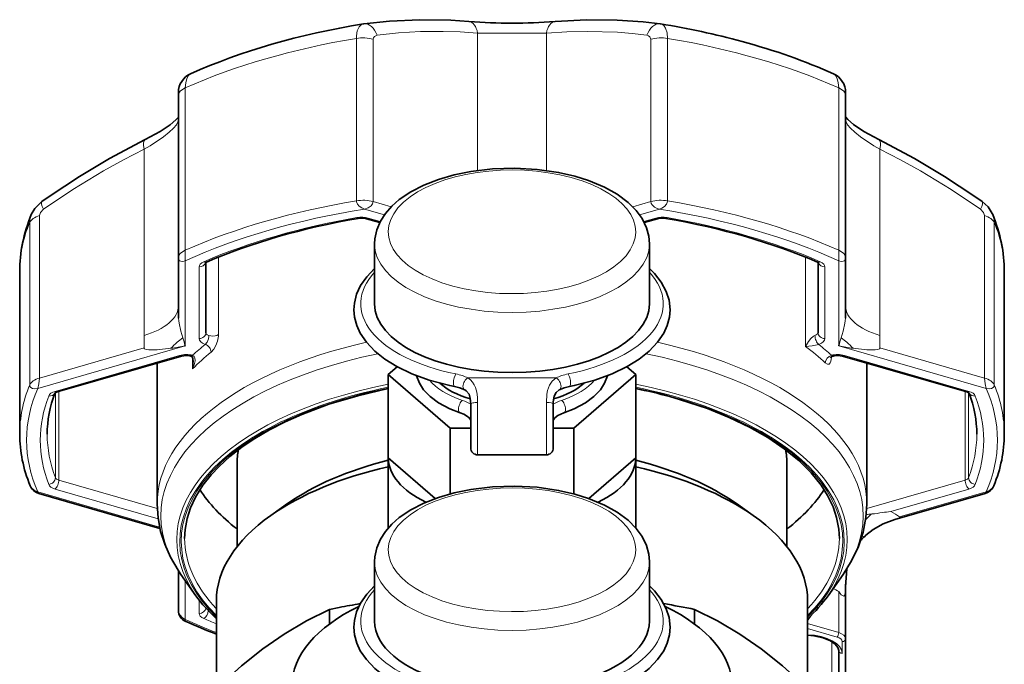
# Model space of a CAD drawing. Extents: x 353 to 846, y 131 to 745.
# Tile 9 of 12: x 559 to 630, y 698 to 745. Entities that reach past the tile are written whole.
import ezdxf

# ---------------------------------------------------------------- set-up
doc = ezdxf.new("R2010")
doc.units = 0

msp = doc.modelspace()

# ---------------------------------------------------------------- linework, layer by layer
at = {"color": 7, "lineweight": 35, "ltscale": 0.001099}
msp.add_line((583.690247, 744.378906), (583.733704, 744.385498), dxfattribs=at)
at = {"color": 7, "lineweight": 35, "ltscale": 0.0011}
msp.add_line((605.266235, 744.385498), (605.309753, 744.378906), dxfattribs=at)
at = {"color": 7, "lineweight": 13, "ltscale": 0.249901}
for p, q in [((592, 743.708679), (592, 733.712646)), ((597, 743.708679), (597, 733.712646))]:
    msp.add_line(p, q, dxfattribs=at)
at = {"color": 7, "lineweight": 13, "ltscale": 0.125}
msp.add_line((592, 743.708679), (597, 743.708679), dxfattribs=at)
at = {"color": 7, "lineweight": 13, "ltscale": 0.295467}
for p, q in [((583.178345, 743.320496), (583.178345, 731.501831)), ((584.402527, 743.258484), (584.402527, 731.439819)), ((604.597473, 731.439819), (604.597473, 743.258484)), ((605.821655, 731.501831), (605.821655, 743.320496)), ((570.736755, 739.728882), (570.736755, 727.910217)), ((618.263245, 739.728882), (618.263245, 727.910217)), ((559.4151, 718.105408), (559.4151, 729.924072)), ((560.134644, 718.604492), (560.134644, 730.423157)), ((628.865356, 718.604492), (628.865356, 730.423157)), ((629.5849, 718.105408), (629.5849, 729.924072))]:
    msp.add_line(p, q, dxfattribs=at)
at = {"color": 7, "lineweight": 35, "ltscale": 0.005312}
msp.add_line((570.232056, 739.380249), (570.232056, 739.167786), dxfattribs=at)
at = {"color": 7, "lineweight": 35, "ltscale": 0.005276}
msp.add_line((618.767944, 739.378845), (618.767944, 739.167786), dxfattribs=at)
at = {"color": 7, "lineweight": 35, "ltscale": 0.295467}
for p, q in [((570.232056, 739.167786), (570.232056, 727.349121)), ((618.767944, 739.167786), (618.767944, 727.349121))]:
    msp.add_line(p, q, dxfattribs=at)
at = {"color": 7, "lineweight": 13, "ltscale": 0.338963}
for p, q in [((567.732056, 735.259766), (567.732056, 721.701233)), ((621.267944, 735.259766), (621.267944, 721.701233))]:
    msp.add_line(p, q, dxfattribs=at)
at = {"color": 7, "lineweight": 13, "ltscale": 0.033955}
msp.add_line((584.402527, 731.439819), (585.707458, 731.06311), dxfattribs=at)
at = {"color": 7, "lineweight": 13, "ltscale": 0.033946}
msp.add_line((603.292908, 731.063232), (604.597473, 731.439819), dxfattribs=at)
at = {"color": 7, "lineweight": 13, "ltscale": 0.037735}
msp.add_line((583.766418, 730.901733), (585.216614, 730.483093), dxfattribs=at)
at = {"color": 7, "lineweight": 13, "ltscale": 0.037737}
msp.add_line((603.783325, 730.483093), (605.233582, 730.901733), dxfattribs=at)
at = {"color": 7, "lineweight": 35, "ltscale": 0.025165}
msp.add_line((583.906616, 730.196533), (584.873718, 729.917358), dxfattribs=at)
at = {"color": 7, "lineweight": 13, "ltscale": 0.022567}
msp.add_line((584.045532, 730.243835), (584.912781, 729.993469), dxfattribs=at)
at = {"color": 7, "lineweight": 13, "ltscale": 0.022557}
msp.add_line((604.087585, 729.993591), (604.954468, 730.243835), dxfattribs=at)
at = {"color": 7, "lineweight": 35, "ltscale": 0.025163}
msp.add_line((604.126343, 729.917358), (605.093384, 730.196533), dxfattribs=at)
at = {"color": 7, "lineweight": 13, "ltscale": 0.01928}
for p, q in [((570.732056, 727.139038), (570.736755, 727.910217)), ((618.267944, 727.139038), (618.263245, 727.910217))]:
    msp.add_line(p, q, dxfattribs=at)
at = {"color": 7, "lineweight": 35, "ltscale": 0.109253}
msp.add_line((584.5, 728.379761), (584.5, 724.009644), dxfattribs=at)
at = {"color": 7, "lineweight": 35, "ltscale": 0.10925}
msp.add_line((604.5, 728.380127), (604.5, 724.010132), dxfattribs=at)
at = {"color": 7, "lineweight": 35, "ltscale": 0.109659}
for p, q in [((570.232056, 722.962769), (570.232056, 727.349121)), ((618.767944, 727.349121), (618.767944, 722.962769))]:
    msp.add_line(p, q, dxfattribs=at)
at = {"color": 7, "lineweight": 13, "ltscale": 0.154926}
for p, q in [((570.732056, 720.942017), (570.732056, 727.139038)), ((618.267944, 727.139038), (618.267944, 720.942017))]:
    msp.add_line(p, q, dxfattribs=at)
at = {"color": 7, "lineweight": 35, "ltscale": 0.127876}
msp.add_line((572.232056, 721.904907), (572.232056, 727.019958), dxfattribs=at)
at = {"color": 7, "lineweight": 13, "ltscale": 0.140994}
msp.add_line((573.145752, 721.764465), (573.145752, 727.404236), dxfattribs=at)
at = {"color": 7, "lineweight": 13, "ltscale": 0.151819}
msp.add_line((615.854248, 721.331482), (615.854248, 727.404236), dxfattribs=at)
at = {"color": 7, "lineweight": 35, "ltscale": 0.127875}
msp.add_line((616.767944, 727.019897), (616.767944, 721.904907), dxfattribs=at)
at = {"color": 7, "lineweight": 35, "ltscale": 0.295468}
for p, q in [((558.687317, 714.513794), (558.687317, 726.33252)), ((630.312683, 714.513794), (630.312683, 726.33252))]:
    msp.add_line(p, q, dxfattribs=at)
at = {"color": 7, "lineweight": 13, "ltscale": 0.130434}
for p, q in [((571.732056, 721.471924), (571.732056, 726.68927)), ((617.267944, 726.68927), (617.267944, 721.471924))]:
    msp.add_line(p, q, dxfattribs=at)
at = {"color": 7, "lineweight": 13, "ltscale": 0.022589}
for p, q in [((567.732056, 721.701233), (567.732056, 720.797668)), ((621.267944, 721.701233), (621.267944, 720.797668))]:
    msp.add_line(p, q, dxfattribs=at)
at = {"color": 7, "lineweight": 13, "ltscale": 0.010826}
msp.add_line((615.854248, 721.331482), (615.854248, 720.898438), dxfattribs=at)
at = {"color": 7, "lineweight": 13, "ltscale": 0.279295}
for p, q in [((559.998535, 717.843506), (570.732056, 720.942017)), ((618.267944, 720.942017), (629.001465, 717.843506))]:
    msp.add_line(p, q, dxfattribs=at)
at = {"color": 7, "lineweight": 13, "ltscale": 0.197691}
for p, q in [((560.134644, 718.604492), (567.732056, 720.797668)), ((621.267944, 720.797668), (628.865356, 718.604492))]:
    msp.add_line(p, q, dxfattribs=at)
at = {"color": 7, "lineweight": 13, "ltscale": 0.235142}
for p, q in [((561.277588, 717.635376), (570.31427, 720.24408)), ((618.68573, 720.24408), (627.722412, 717.635376))]:
    msp.add_line(p, q, dxfattribs=at)
at = {"color": 7, "lineweight": 35, "ltscale": 0.235142}
for p, q in [((561.416504, 717.588074), (570.453186, 720.196777)), ((618.546814, 720.196777), (627.583496, 717.588074))]:
    msp.add_line(p, q, dxfattribs=at)
at = {"color": 7, "lineweight": 13, "ltscale": 0.009013}
msp.add_line((571.264343, 719.702148), (571.264343, 720.062683), dxfattribs=at)
at = {"color": 7, "lineweight": 13, "ltscale": 0.000266}
msp.add_line((617.735657, 720.135193), (617.735657, 720.145813), dxfattribs=at)
at = {"color": 7, "lineweight": 35, "ltscale": 0.140155}
for p, q in [((568.687317, 719.687012), (568.687317, 714.080811)), ((620.312683, 719.687012), (620.312683, 714.080811))]:
    msp.add_line(p, q, dxfattribs=at)
at = {"color": 7, "lineweight": 13, "ltscale": 0.010825}
msp.add_line((571.264343, 719.702148), (571.264343, 719.269165), dxfattribs=at)
at = {"color": 7, "lineweight": 35, "ltscale": 0.021634}
for p, q in [((586.154114, 719.420166), (585.5, 718.853638)), ((603.5, 718.853638), (602.845886, 719.420166))]:
    msp.add_line(p, q, dxfattribs=at)
at = {"color": 7, "lineweight": 35, "ltscale": 0.148823}
for p, q in [((585.5, 718.853638), (590, 714.956543)), ((599, 714.956543), (603.5, 718.853638))]:
    msp.add_line(p, q, dxfattribs=at)
at = {"color": 7, "lineweight": 35, "ltscale": 0.151553}
for p, q in [((585.5, 718.853638), (585.5, 712.791504)), ((603.5, 718.853638), (603.5, 712.791504))]:
    msp.add_line(p, q, dxfattribs=at)
at = {"color": 7, "lineweight": 13, "ltscale": 0.160434}
msp.add_line((597.708679, 718.611816), (591.291321, 718.611816), dxfattribs=at)
at = {"color": 7, "lineweight": 13, "ltscale": 0.154814}
msp.add_line((561.286438, 711.345398), (561.286438, 717.537964), dxfattribs=at)
at = {"color": 7, "lineweight": 13, "ltscale": 0.16111}
for p, q in [((561.527588, 711.175781), (561.527588, 717.620178)), ((627.472412, 711.175781), (627.472412, 717.620178))]:
    msp.add_line(p, q, dxfattribs=at)
at = {"color": 7, "lineweight": 13, "ltscale": 0.154811}
msp.add_line((627.713562, 711.345398), (627.713562, 717.537842), dxfattribs=at)
at = {"color": 7, "lineweight": 35, "ltscale": 0.079483}
msp.add_line((591.5, 716.693115), (591.5, 713.513794), dxfattribs=at)
at = {"color": 7, "lineweight": 13, "ltscale": 0.09538}
for p, q in [((592, 716.828979), (592, 713.013794)), ((597, 716.828979), (597, 713.013794))]:
    msp.add_line(p, q, dxfattribs=at)
at = {"color": 7, "lineweight": 35, "ltscale": 0.079482}
msp.add_line((597.5, 716.693054), (597.5, 713.513794), dxfattribs=at)
at = {"color": 7, "lineweight": 35, "ltscale": 0.0375}
for p, q in [((590, 714.956543), (591.5, 714.956543)), ((597.5, 714.956543), (599, 714.956543))]:
    msp.add_line(p, q, dxfattribs=at)
at = {"color": 7, "lineweight": 35, "ltscale": 0.119542}
msp.add_line((590, 714.956543), (590, 710.174866), dxfattribs=at)
at = {"color": 7, "lineweight": 35, "ltscale": 0.041489}
msp.add_line((597.5, 715.50824), (597.5, 713.848694), dxfattribs=at)
at = {"color": 7, "lineweight": 35, "ltscale": 0.119548}
msp.add_line((599, 714.956543), (599, 710.174622), dxfattribs=at)
at = {"color": 7, "lineweight": 35, "ltscale": 0.116179}
msp.add_line((568.687317, 709.433167), (568.687317, 714.080322), dxfattribs=at)
at = {"color": 7, "lineweight": 35, "ltscale": 0.116183}
msp.add_line((620.312683, 709.433472), (620.312683, 714.080811), dxfattribs=at)
at = {"color": 7, "lineweight": 35, "ltscale": 0.112834}
msp.add_line((585.5, 712.791504), (588.911743, 709.836792), dxfattribs=at)
at = {"color": 7, "lineweight": 35, "ltscale": 0.127315}
msp.add_line((585.5, 712.791504), (585.5, 707.698914), dxfattribs=at)
at = {"color": 7, "lineweight": 35, "ltscale": 0.125}
msp.add_line((597, 713.013794), (592, 713.013794), dxfattribs=at)
at = {"color": 7, "lineweight": 35, "ltscale": 0.112838}
msp.add_line((600.088135, 709.83667), (603.5, 712.791504), dxfattribs=at)
at = {"color": 7, "lineweight": 35, "ltscale": 0.127292}
msp.add_line((603.5, 712.791504), (603.5, 707.699829), dxfattribs=at)
at = {"color": 7, "lineweight": 35, "ltscale": 0.150371}
msp.add_line((574.5, 706.333557), (574.5, 712.348389), dxfattribs=at)
at = {"color": 7, "lineweight": 35, "ltscale": 0.150389}
msp.add_line((614.5, 706.333557), (614.5, 712.349121), dxfattribs=at)
at = {"color": 7, "lineweight": 13, "ltscale": 0.194674}
msp.add_line((568.759033, 708.366516), (561.277588, 710.526245), dxfattribs=at)
at = {"color": 7, "lineweight": 13, "ltscale": 0.186479}
for p, q in [((568.694092, 709.106934), (561.527588, 711.175781)), ((627.472412, 711.175781), (620.305908, 709.106934))]:
    msp.add_line(p, q, dxfattribs=at)
at = {"color": 7, "lineweight": 13, "ltscale": 0.147625}
msp.add_line((627.722412, 710.526245), (622.049072, 708.888489), dxfattribs=at)
at = {"color": 7, "lineweight": 13, "ltscale": 0.230703}
msp.add_line((568.864624, 707.758667), (559.998535, 710.318115), dxfattribs=at)
at = {"color": 7, "lineweight": 35, "ltscale": 0.229291}
msp.add_line((568.88501, 707.665405), (560.073181, 710.209167), dxfattribs=at)
at = {"color": 7, "lineweight": 35, "ltscale": 0.170897}
msp.add_line((628.926819, 710.209167), (622.359131, 708.313232), dxfattribs=at)
at = {"color": 7, "lineweight": 13, "ltscale": 0.164074}
msp.add_line((629.001465, 710.318115), (622.695984, 708.497864), dxfattribs=at)
at = {"color": 7, "lineweight": 35, "ltscale": 0.037498}
msp.add_line((578.171448, 709.463013), (576.946777, 708.597046), dxfattribs=at)
at = {"color": 7, "lineweight": 35, "ltscale": 0.037497}
msp.add_line((610.828552, 709.462952), (612.053223, 708.597046), dxfattribs=at)
at = {"color": 7, "lineweight": 13, "ltscale": 0.001363}
msp.add_line((620.678711, 708.711548), (620.624451, 708.706116), dxfattribs=at)
at = {"color": 7, "lineweight": 35, "ltscale": 0.108253}
for p, q in [((584.5, 705.239746), (584.5, 700.909607)), ((604.5, 705.240112), (604.5, 700.909973))]:
    msp.add_line(p, q, dxfattribs=at)
at = {"color": 7, "lineweight": 35, "ltscale": 0.072531}
msp.add_line((570.232056, 701.678528), (570.232056, 704.579773), dxfattribs=at)
at = {"color": 7, "lineweight": 35, "ltscale": 0.047351}
msp.add_line((571.509827, 702.763611), (570.416321, 704.31012), dxfattribs=at)
at = {"color": 7, "lineweight": 35, "ltscale": 0.047354}
msp.add_line((617.490112, 702.76355), (618.583679, 704.31012), dxfattribs=at)
at = {"color": 7, "lineweight": 35, "ltscale": 0.032778}
msp.add_line((618.769958, 703.415894), (618.860474, 704.723877), dxfattribs=at)
at = {"color": 7, "lineweight": 13, "ltscale": 0.071024}
msp.add_line((570.732056, 701.022583), (570.732056, 703.863525), dxfattribs=at)
at = {"color": 7, "lineweight": 35, "ltscale": 0.001619}
msp.add_line((618.767944, 703.610107), (618.767944, 703.545349), dxfattribs=at)
at = {"color": 7, "lineweight": 35, "ltscale": 0.097588}
msp.add_line((618.767944, 703.545349), (618.767944, 699.641846), dxfattribs=at)
at = {"color": 7, "lineweight": 13, "ltscale": 0.074879}
msp.add_line((618.267944, 703.070068), (618.267944, 700.07489), dxfattribs=at)
at = {"color": 7, "lineweight": 13, "ltscale": 0.024759}
msp.add_line((571.732056, 701.472351), (571.732056, 702.462708), dxfattribs=at)
at = {"color": 7, "lineweight": 35, "ltscale": 0.159798}
for p, q in [((573, 702.389465), (573, 695.997559)), ((616, 702.389465), (616, 695.997559))]:
    msp.add_line(p, q, dxfattribs=at)
at = {"color": 7, "lineweight": 35, "ltscale": 0.018201}
msp.add_line((581.935059, 701.905151), (581.220947, 701.763428), dxfattribs=at)
at = {"color": 7, "lineweight": 35, "ltscale": 0.026544}
for p, q in [((581.220947, 701.763428), (581.220947, 700.70166)), ((607.779053, 701.763428), (607.779053, 700.70166))]:
    msp.add_line(p, q, dxfattribs=at)
at = {"color": 7, "lineweight": 13, "ltscale": 0.011364}
msp.add_line((616, 700.937988), (616.25885, 701.311646), dxfattribs=at)
at = {"color": 7, "lineweight": 13, "ltscale": 0.059014}
msp.add_line((616, 700.729614), (618.267944, 700.07489), dxfattribs=at)
at = {"color": 7, "lineweight": 13, "ltscale": 0.055761}
msp.add_line((616, 700.368774), (618.142944, 699.750122), dxfattribs=at)
at = {"color": 7, "lineweight": 13, "ltscale": 0.095284}
msp.add_line((617.767944, 699.427673), (617.767944, 695.616333), dxfattribs=at)
at = {"color": 7, "lineweight": 13, "ltscale": 0.021741}
msp.add_line((618.517944, 699.425354), (618.517944, 698.555725), dxfattribs=at)
at = {"color": 7, "lineweight": 35, "ltscale": 0.138527}
msp.add_line((618.767944, 699.641846), (618.767944, 694.100769), dxfattribs=at)
at = {"color": 7, "lineweight": 35, "ltscale": 0.116786}
msp.add_line((618.267944, 698.772217), (618.267944, 694.100769), dxfattribs=at)
at = {"color": 7, "lineweight": 13}
for points in [[(583.690247, 744.378906), (583.518677, 744.309143), (583.37738, 744.16394), (583.246155, 743.871643), (583.184753, 743.504578), (583.178345, 743.320496)], [(605.821655, 743.320496), (605.78717, 743.728333), (605.677917, 744.070068), (605.550903, 744.250854), (605.388245, 744.358032), (605.309753, 744.378906)], [(584.69281, 743.549683), (584.49054, 743.462463), (584.42511, 743.371643), (584.402527, 743.258484)], [(592, 743.708679), (590.733887, 743.790527), (589.484497, 743.830872), (587.848022, 743.817383), (586.24939, 743.724365), (584.69281, 743.549683)], [(604.30719, 743.549683), (603.249023, 743.677856), (602.170898, 743.767761), (599.960144, 743.834961), (598.492188, 743.800903), (597, 743.708679)], [(604.597473, 743.258484), (604.530823, 743.440857), (604.435547, 743.511902), (604.30719, 743.549683)], [(571.118835, 740.749207), (570.957642, 740.620178), (570.839478, 740.405823), (570.761353, 740.091675), (570.736755, 739.728882)], [(617.881165, 740.749207), (618.042358, 740.620178), (618.160522, 740.405823), (618.238647, 740.091675), (618.263245, 739.728882)], [(570.232056, 737.424805), (570.196472, 737.250732), (570.086426, 737.042419), (569.873169, 736.776245), (569.572388, 736.487366), (569.157104, 736.156982), (568.171143, 735.512573), (567.732056, 735.259766)], [(618.767944, 737.424805), (618.803528, 737.250732), (618.913574, 737.042419), (619.126831, 736.776245), (619.427612, 736.487366), (619.842896, 736.156982), (620.828857, 735.512573), (621.267944, 735.259766)], [(560.424927, 730.881958), (562.561157, 732.333374), (564.771912, 733.677002), (566.239929, 734.490479), (567.732056, 735.259766)], [(628.575073, 730.881958), (626.438843, 732.333374), (624.228088, 733.677002), (622.760071, 734.490479), (621.267944, 735.259766)], [(583.766418, 730.901733), (583.567688, 730.98645), (583.385132, 731.117493), (583.263245, 731.256836), (583.188354, 731.420471), (583.178345, 731.501831)], [(583.766418, 730.901733), (584.025757, 730.982788), (584.252747, 731.136719), (584.359985, 731.277527), (584.402527, 731.439819)], [(604.597473, 731.439819), (604.621765, 731.317505), (604.686768, 731.204407), (604.855042, 731.049988), (605.060059, 730.947205), (605.233582, 730.901733)], [(605.821655, 731.501831), (605.798706, 731.377319), (605.737976, 731.258667), (605.581726, 731.088623), (605.391541, 730.964783), (605.233582, 730.901733)], [(560.134644, 730.423157), (560.201233, 730.643982), (560.424866, 730.881958)], [(628.865356, 730.423157), (628.798767, 730.643982), (628.575134, 730.881958)], [(570.732056, 727.139038), (570.562195, 727.089478), (570.402344, 727.099976), (570.322693, 727.141235), (570.263489, 727.212158), (570.232056, 727.349121)], [(618.267944, 727.139038), (618.437805, 727.089478), (618.597656, 727.099976), (618.677307, 727.141235), (618.736511, 727.212158), (618.767944, 727.349121)], [(570.232056, 722.962769), (570.253296, 722.770447), (570.285706, 722.597351), (570.420654, 722.025269), (570.557434, 721.523926)], [(618.767944, 722.962769), (618.746704, 722.770447), (618.714294, 722.597351), (618.579346, 722.025269), (618.442566, 721.523926)], [(572.186096, 721.052979), (572.318542, 721.221008), (572.414734, 721.453491)], [(572.610107, 720.487488), (572.803589, 720.700684), (572.963196, 720.981934), (573.072144, 721.276978)], [(616.540894, 721.695496), (616.429504, 721.641602), (616.232422, 721.477661), (616.05835, 721.265808), (615.854248, 720.898438)], [(567.732056, 720.797668), (567.745605, 720.759155), (567.775513, 720.732605), (567.885986, 720.690369), (568.079285, 720.662292), (568.279419, 720.653687), (568.681702, 720.664307), (569.684143, 720.767639)], [(616.813904, 721.052979), (616.695984, 721.018188), (616.346619, 720.947754), (615.854248, 720.898438)], [(621.267944, 720.797668), (621.254395, 720.759155), (621.224487, 720.732605), (621.114014, 720.690369), (620.920715, 720.662292), (620.720581, 720.653687), (620.318298, 720.664307), (619.315857, 720.767639)], [(571.266846, 720.256897), (571.389465, 720.171631), (571.432129, 720.075745), (571.446533, 719.864502), (571.383667, 719.562683), (571.264343, 719.269165)], [(617.678101, 719.76123), (617.721924, 719.931946), (617.735657, 720.135193)], [(617.733154, 720.256897), (617.793457, 720.215881), (617.822266, 720.20636), (617.862427, 720.206848)], [(617.291687, 719.706543), (617.447449, 719.610046), (617.520691, 719.605347), (617.572021, 719.623535), (617.654968, 719.712952), (617.678101, 719.76123)], [(560.134644, 718.604492), (560.089783, 718.17865), (559.998535, 717.843506)], [(591.291321, 718.611816), (591.473572, 718.477173), (591.628601, 718.312988), (591.754517, 718.120483), (591.851318, 717.903015), (591.941345, 717.566406), (591.987183, 717.204407), (592, 716.828979)], [(597, 716.828979), (597.035645, 717.423706), (597.088806, 717.705017), (597.228088, 718.087402), (597.433228, 718.385681), (597.708679, 718.611816)], [(628.865356, 718.604492), (628.910217, 718.17865), (629.001465, 717.843506)], [(559.4151, 718.105408), (559.437134, 717.994385), (559.49884, 717.907593), (559.619812, 717.838074), (559.764099, 717.813293), (559.998535, 717.843506)], [(629.5849, 718.105408), (629.562866, 717.994385), (629.50116, 717.907593), (629.380188, 717.838074), (629.235901, 717.813293), (629.001465, 717.843506)], [(559.998535, 710.318115), (559.739014, 710.437439), (559.522217, 710.639648), (559.447693, 710.769714)], [(629.001465, 710.318115), (629.260986, 710.437439), (629.477783, 710.639648), (629.552307, 710.769714)], [(559.998535, 710.318115), (560.048645, 710.227051), (560.065186, 710.212708), (560.073181, 710.209167)], [(629.001465, 710.318115), (628.951355, 710.227051), (628.934814, 710.212708), (628.926819, 710.209167)], [(622.359131, 708.313232), (622.669006, 708.418884), (622.725098, 708.449524), (622.73761, 708.460571), (622.74176, 708.466248), (622.743958, 708.473633), (622.741394, 708.480896), (622.732788, 708.48761), (622.695984, 708.497864)], [(620.156433, 707.082031), (620.138428, 707.069885), (620.087158, 707.064392), (619.968811, 707.105835)], [(618.767944, 703.545349), (618.749329, 703.0495), (618.722107, 702.870667), (618.694519, 702.784851), (618.673096, 702.749512), (618.645447, 702.728638), (618.627869, 702.726074), (618.589233, 702.741699)], [(618.481445, 702.806763), (618.438232, 702.836914), (618.363647, 702.920288), (618.267944, 703.070068)], [(570.232056, 701.678528), (570.265198, 701.508728), (570.348877, 701.348022), (570.524963, 701.15332), (570.732056, 701.022583)]]:
    msp.add_lwpolyline(points, dxfattribs=at)
at = {"color": 7, "lineweight": 35}
for points in [[(583.733704, 744.385498), (585.580444, 744.586365), (587.792786, 744.68335), (590.057007, 744.639282), (591.36969, 744.554382)], [(597.63031, 744.554382), (599.919067, 744.674866), (602.161804, 744.659546), (604.0401, 744.531738), (605.266235, 744.385498)], [(567.814209, 735.953369), (568.896484, 736.543213), (569.630432, 737.036194), (570.054688, 737.399597), (570.232056, 737.60022)], [(621.185791, 735.953369), (620.08728, 736.552979), (619.352417, 737.049316), (618.91864, 737.426514), (618.767334, 737.601074)], [(567.814209, 735.953369), (565.231689, 734.587769), (563.031067, 733.28241), (560.896362, 731.87262), (560.299988, 731.450806)], [(621.185791, 735.953369), (623.768311, 734.587769), (625.968933, 733.28241), (628.103638, 731.87262), (628.700012, 731.450806)], [(599.078308, 733.293701), (597.885986, 733.56842), (596.320435, 733.791931), (594.708313, 733.878784), (593.090942, 733.827393), (591.509583, 733.638733), (590.297363, 733.391052), (589.153198, 733.060059), (588.094788, 732.648254), (587.138123, 732.157837), (586.298096, 731.589172), (585.753723, 731.110107), (585.289307, 730.581543), (584.922485, 730.01178), (584.660339, 729.394775), (584.520386, 728.74353), (584.5, 728.379761)], [(604.5, 728.380127), (604.452209, 728.936279), (604.287842, 729.545227), (603.963989, 730.21051), (603.531555, 730.803345), (602.944397, 731.389709), (602.14502, 731.983765), (601.224243, 732.499268), (600.061707, 732.985535), (599.078308, 733.293701)], [(559.52948, 730.495728), (559.786133, 730.947876), (560.189148, 731.366333), (560.299988, 731.450806)], [(628.700012, 731.450806), (629.131104, 731.052612), (629.432617, 730.582092), (629.47052, 730.495728)], [(584.500061, 726.57428), (583.931335, 725.975098), (583.485413, 725.329346), (583.196411, 724.700623), (583.03418, 724.047852), (583, 723.57666)], [(606, 723.57666), (605.926331, 724.267395), (605.720886, 724.91333), (605.355103, 725.588013), (604.865906, 726.208923), (604.499939, 726.57428)], [(583, 723.57666), (583.046936, 723.025269), (583.209717, 722.416016), (583.464783, 721.861023), (583.90741, 721.208069), (584.513794, 720.566772), (585.251892, 719.977661), (586.110535, 719.444092), (587.224609, 718.907288), (588.462402, 718.453979), (589.977051, 718.051086), (590.328186, 717.977661)], [(606, 723.57666), (605.953064, 723.025269), (605.790283, 722.416016), (605.535217, 721.861023), (605.09259, 721.208069), (604.486206, 720.566772), (603.748108, 719.977661), (602.889465, 719.444092), (601.775391, 718.907288), (600.537598, 718.453979), (599.022949, 718.051086), (598.671814, 717.977661)], [(571.31427, 719.761719), (571.272522, 720.041809), (571.208435, 720.161255), (571.14386, 720.205261)], [(587.558594, 718.772095), (587.759583, 718.220459), (588.073425, 717.73584), (588.538879, 717.253113), (589.162476, 716.794739), (589.98645, 716.360779), (590.73114, 716.07312)], [(601.441406, 718.772095), (601.240417, 718.220459), (600.926575, 717.73584), (600.461121, 717.253113), (599.837524, 716.794739), (599.01355, 716.360779), (598.26886, 716.07312)], [(570.687317, 706.935669), (570.723755, 707.583984), (570.866455, 708.370789), (571.117126, 709.153198), (571.475525, 709.928101), (572.021118, 710.807129), (572.613892, 711.560486), (573.188171, 712.173462), (573.963867, 712.881653), (574.836975, 713.563477), (575.803406, 714.215393), (576.858643, 714.833862), (577.997681, 715.415649), (579.215149, 715.957825), (581.175415, 716.690857), (583.277893, 717.320313), (585.5, 717.839111)], [(591.5, 716.693115), (591.464661, 717.144104), (591.372498, 717.432068), (591.157043, 717.678223), (591.062866, 717.73407)], [(597.937134, 717.73407), (597.705383, 717.552795), (597.569702, 717.286072), (597.504761, 716.876831), (597.5, 716.693115)], [(618.312683, 706.936584), (618.274719, 707.597168), (618.112488, 708.452393), (617.851196, 709.232727), (617.450867, 710.062317), (616.9823, 710.802307), (616.265747, 711.696777), (615.364319, 712.595886), (614.309021, 713.45636), (613.107361, 714.271118), (611.768127, 715.033325), (610.30127, 715.736938), (608.717529, 716.376343), (606.679565, 717.051758), (605.970398, 717.253418)], [(591.5, 715.50824), (591.473145, 715.597351), (591.331238, 715.760864), (590.997375, 715.967529), (590.73114, 716.07312)], [(598.26886, 716.07312), (597.837097, 715.880005), (597.610291, 715.706421), (597.513855, 715.570374), (597.5, 715.50824)], [(599.078308, 710.153687), (597.885986, 710.428467), (596.320435, 710.651917), (594.708313, 710.73877), (593.090942, 710.687378), (591.509583, 710.498718), (590.297363, 710.251038), (589.153198, 709.920044), (588.094788, 709.50824), (587.138123, 709.017822), (586.298096, 708.449158), (585.753723, 707.970154), (585.289307, 707.441528), (584.922485, 706.871765), (584.660339, 706.254761), (584.520386, 705.603516), (584.5, 705.239746)], [(604.5, 705.240112), (604.452209, 705.796265), (604.287842, 706.405212), (603.963989, 707.070557), (603.531555, 707.66333), (602.944397, 708.249756), (602.14502, 708.84375), (601.224243, 709.359253), (600.061707, 709.84552), (599.078308, 710.153687)], [(568.687317, 709.433167), (568.751831, 708.421631), (568.94043, 707.434204), (569.234436, 706.505676), (569.655823, 705.56012), (570.207886, 704.615601), (570.416321, 704.31012)], [(618.583679, 704.31012), (619.203369, 705.295837), (619.703735, 706.347229), (620.049133, 707.393677), (620.250916, 708.443542), (620.312683, 709.433472)], [(622.35907, 708.313293), (621.512207, 708.001465), (620.779785, 707.58844), (620.239502, 707.161316), (620.156433, 707.082031)], [(584.500061, 703.474243), (583.931335, 702.875061), (583.485413, 702.229248), (583.196411, 701.600525), (583.03418, 700.947815), (583, 700.476563)], [(606, 700.476563), (605.926331, 701.167297), (605.720886, 701.813232), (605.355103, 702.487976), (604.865906, 703.108887), (604.499939, 703.474243)], [(571.509827, 702.763611), (572.021057, 702.101624), (572.824158, 701.238953), (573, 701.070862)], [(581.220947, 701.763428), (579.559204, 700.930298), (577.927429, 699.966125), (576.371155, 698.892578), (574.831238, 697.668884), (573.294128, 696.281738), (571.509033, 694.467285), (569.691223, 692.412354), (567.941895, 690.263428)], [(607.779053, 701.763428), (609.440796, 700.930298), (611.072571, 699.966125), (612.628845, 698.892578), (614.168762, 697.668884), (615.705872, 696.281738), (617.490967, 694.467285), (619.308777, 692.412354), (621.058105, 690.263428)], [(583, 700.476563), (583.046936, 699.925171), (583.209717, 699.315979), (583.464783, 698.760925), (583.90741, 698.108032), (584.513794, 697.466736), (585.251892, 696.877563), (586.110535, 696.343994), (587.224609, 695.80719), (588.462402, 695.353943), (589.977051, 694.95105), (590.328186, 694.877563)], [(606, 700.476563), (605.953064, 699.925171), (605.790283, 699.315979), (605.535217, 698.760925), (605.09259, 698.108032), (604.486206, 697.466736), (603.748108, 696.877563), (602.889465, 696.343994), (601.775391, 695.80719), (600.537598, 695.353943), (599.022949, 694.95105), (598.671814, 694.877563)], [(618.267944, 698.772217), (618.211304, 698.995667), (618.017944, 699.242004), (617.675537, 699.481812), (617.125183, 699.70752), (616.454102, 699.851563), (616, 699.89209)]]:
    msp.add_lwpolyline(points, dxfattribs=at)
for centre, radius, start, end in [((594.5, 783.045532), 38.617926, 265.350599, 274.649382), ((596.071228, 687.17511), 57.944279, 74.826334, 80.825809), ((571.733582, 739.379517), 1.501335, 114.172363, 180.019201), ((617.267944, 739.38031), 1.5, 359.943475, 65.86809), ((583.5448, 728.827393), 1.416732, 75.19845, 99.85046), ((605.4552, 728.827393), 1.416732, 80.149545, 104.801548), ((572.400635, 726.725342), 0.33954, 111.388426, 128.089352), ((616.599365, 726.725342), 0.33954, 51.910653, 68.611586), ((618.24231, 720.9729), 0.040431, 309.635459, 17.079622), ((570.814697, 718.831116), 1.413263, 76.529442, 104.828152), ((617.925354, 719.910034), 0.302746, 101.976432, 149.255684), ((618.185242, 718.829956), 1.414406, 75.180555, 103.194917), ((589.812256, 715.169067), 2.854592, 64.007158, 79.59119), ((599.187744, 715.169128), 2.854585, 100.408794, 115.992868), ((595.915649, 680.335266), 38.262942, 74.76489, 78.5674), ((561.536133, 717.082581), 0.518816, 103.314801, 125.317224), ((627.46167, 717.07782), 0.524033, 54.819508, 76.566106), ((592, 713.513794), 0.5, 179.999995, 269.999997), ((597, 713.513794), 0.5, 269.999997, 360), ((560.350952, 711.148315), 0.9796, 202.742995, 253.526032), ((628.649048, 711.148315), 0.979601, 286.47399, 337.25694), ((623.815063, 703.362915), 5.217021, 134.530206, 138.701321), ((598.111816, 618.675537), 84.787107, 99.949614, 100.999066), ((590.557983, 616.881287), 86.611432, 78.531391, 80.040391), ((571.099487, 701.692871), 0.868102, 180.9464, 244.900849), ((587.576599, 738.568481), 41.256908, 245.901984, 249.308684)]:
    msp.add_arc(centre, radius, start, end, dxfattribs=at)
at = {"color": 7, "lineweight": 13}
for centre, radius, start, end in [((560.916382, 729.920471), 1.501336, 157.473153, 179.862636), ((628.083618, 729.920471), 1.501336, 0.137359, 22.52684), ((572.883545, 718.080444), 4.155702, 124.039432, 131.288353), ((592.619446, 727.828491), 22.945173, 195.948213, 197.465294), ((571.534912, 721.710693), 0.916528, 343.702643, 359.210904), ((571.346985, 721.789307), 1.799308, 343.460977, 359.209041), ((596.380554, 727.828491), 22.945173, 342.534704, 344.051787), ((616.116455, 718.080444), 4.155702, 48.711649, 55.960566), ((566.846985, 741.038696), 20.468719, 277.967502, 280.941523), ((574.885132, 715.771851), 7.21153, 131.134701, 136.152677), ((622.153015, 741.038696), 20.468719, 259.058478, 262.0325), ((614.114868, 715.771851), 7.21153, 43.847328, 48.865301), ((568.727722, 719.776123), 2.586694, 348.697316, 359.6807), ((638.744873, 690.338623), 25.801473, 134.611991, 135.843747), ((619.589905, 719.163086), 10.508011, 273.748583, 275.650142), ((618.999268, 724.810486), 16.186352, 275.955731, 278.70758), ((623.230225, 697.523499), 11.426436, 95.933545, 98.964407), ((622.194092, 710.418213), 8.331281, 238.718243, 241.884091), ((571.996704, 700.95105), 1.266317, 176.76382, 181.983427)]:
    msp.add_arc(centre, radius, start, end, dxfattribs=at)
at = {"color": 7, "lineweight": 35}
for centre, major_axis, ratio, start_param, end_param in [((595.025208, 726.727539), (36.0495, -0.339905), 0.513463, 1.89548769, 2.300651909), ((593.573303, 726.415283), (36.520203, 0.581421), 0.515359, 0.834323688, 1.057747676), ((587.134583, 726.246704), (28.447083, -0.135498), 0.606323, 2.90054658, 3.144471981), ((594.369324, 714.404968), (33.757629, 0.079285), 0.496612, 1.903639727, 2.283079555), ((594.630676, 714.404968), (33.757629, -0.079285), 0.496612, 0.858513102, 1.23795293), ((601.865417, 726.246704), (28.447083, 0.135498), 0.606323, 6.280305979, 6.524231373), ((594.5, 724.009888), (-10, 0), 0.5, 0.000038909, 3.141631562), ((571.315613, 721.470825), (0.60498, 0.525635), 0.110124, 2.857782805, 3.32942157), ((594.5, 719.679749), (6, 0), 0.5, 3.646885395, 4.183575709), ((594.5, 719.679749), (6, 0), 0.5, 5.241059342, 5.777486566), ((598.644836, 714.551147), (37.95752, 0.047424), 0.461291, 2.968834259, 3.141018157), ((590.355103, 714.551147), (37.95752, -0.047424), 0.461291, 0.000574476, 0.172756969), ((591.759277, 714.544434), (33.07196, 0.042603), 0.531128, 3.140910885, 3.355752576), ((597.207153, 714.546082), (33.105469, -0.044922), 0.530862, 6.069170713, 6.283902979), ((594.5, 712.348755), (20, 0), 0.5, 3.036782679, 3.141631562), ((594.5, 712.348755), (20, 0), 0.5, 0.000038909, 0.104797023), ((594.5, 712.791504), (9, 0), 0.5, 3.141592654, 3.940819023), ((594.5, 712.791504), (9, 0), 0.5, 5.483994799, 6.283185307), ((594.5, 702.389465), (21.5, 0), 0.5, 2.002704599, 2.525993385), ((594.5, 703.688477), (20, 0), 0.5, 2.03756723, 2.525993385), ((594.5, 702.389465), (21.5, 0), 0.5, 0.615598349, 1.138888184), ((594.5, 703.688477), (20, 0), 0.5, 0.615598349, 1.104022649), ((594.5, 714.080811), (23.812683, 0), 0.5, 3.448616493, 3.715312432), ((594.5, 714.080811), (23.812683, 0), 0.5, 5.709466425, 5.976110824), ((594.5, 702.389465), (21.5, 0), 0.5, 2.525993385, 3.141592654), ((594.5, 702.389465), (21.5, 0), 0.5, 6.283185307, 6.898783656), ((593.613037, 707.238831), (25.305847, -0.391602), 0.500603, 5.805822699, 5.953209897), ((594.5, 696.238831), (-16, 0), 0.5, 5.483245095, 6.283224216), ((594.5, 696.238831), (-16, 0), 0.5, 3.141631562, 3.941675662), ((594.5, 700.90979), (-10, 0), 0.5, 0.000038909, 1.070796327), ((594.5, 700.90979), (-10, 0), 0.5, 1.070796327, 3.141631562)]:
    msp.add_ellipse(centre, major_axis=major_axis, ratio=ratio, start_param=start_param, end_param=end_param, dxfattribs=at)
at = {"color": 7, "lineweight": 13}
for centre, major_axis, ratio, start_param, end_param in [((583.94281, 742.900146), (0.209045, -1.485352), 0.59517, 1.93809624, 3.141592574), ((591.25, 743.059204), (-0.119751, -1.495239), 0.525987, 2.061838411, 3.141679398), ((597.75, 743.059143), (0.119751, -1.495239), 0.525986, 3.141501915, 4.221345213), ((605.05719, 742.900146), (-0.209045, -1.485352), 0.59517, 3.141594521, 4.345087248), ((594.5, 726.33252), (35.812683, 0), 0.5, 1.892449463, 2.296340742), ((583.652527, 742.608948), (-1.5, 0), 0.5, 4.188790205, 5.034042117), ((605.347473, 742.608948), (1.5, 0), 0.5, 1.249143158, 2.094395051), ((594.5, 726.33252), (35.812683, 0), 0.5, 0.845251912, 1.249143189), ((571.732056, 739.167786), (-1.5, 0), 0.5, 5.437933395, 6.283185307), ((617.267944, 739.167786), (-1.5, 0), 0.5, 3.141592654, 3.986844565), ((568.482117, 734.610229), (0.667908, -1.343079), 0.321793, 3.141594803, 4.055887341), ((620.517883, 734.610229), (-0.667908, -1.343079), 0.321793, 2.227297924, 3.141590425), ((594.5, 729.245972), (-9, 0), 0.5, 1.070796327, 7.353981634), ((561.174927, 730.232422), (0.874939, -1.218384), 0.200587, 3.141592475, 4.013502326), ((594.5, 714.513794), (35.812683, 0), 0.5, 1.892449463, 2.296340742), ((583.652527, 730.790283), (-1.5, 0), 0.5, 4.188790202, 5.034042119), ((605.347473, 730.790283), (1.5, 0), 0.5, 1.249143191, 2.094395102), ((594.5, 714.513794), (35.812683, 0), 0.5, 0.845251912, 1.249143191), ((627.825073, 730.232422), (-0.874939, -1.218384), 0.200587, 2.26968299, 3.141592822), ((594.5, 714.080811), (35.312683, 0), 0.5, 1.879640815, 2.30914939), ((594.5, 714.080811), (35.312683, 0), 0.5, 0.832443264, 1.261951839), ((594.5, 726.33252), (35.812683, 0), 0.5, 2.939647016, 3.141592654), ((560.884644, 729.773621), (1.5, 0), 0.5, 2.094395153, 2.939647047), ((594.5, 714.080811), (34.312683, 0), 0.5, 1.905870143, 2.282920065), ((583.216675, 730.716003), (0.085754, -0.492615), 0.284783, 5.734462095, 6.283185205), ((583.545532, 729.810791), (1, 0), 0.5, 1.047197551, 1.905870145), ((584.045532, 730.676819), (-0.138672, -0.480408), 0.433013, 6.282139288, 6.871187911), ((604.954468, 730.676819), (0.138672, -0.480408), 0.433013, 5.695182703, 6.284231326), ((605.454468, 729.810791), (1, 0), 0.5, 1.23572251, 2.094395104), ((605.783325, 730.716003), (-0.085754, -0.492615), 0.284783, 0.000000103, 0.548723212), ((594.5, 714.080811), (34.312683, 0), 0.5, 0.858672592, 1.235722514), ((628.115356, 729.773621), (1.5, 0), 0.5, 0.201945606, 1.0471975), ((594.5, 726.33252), (35.812683, 0), 0.5, 6.283185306, 6.485130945), ((571.732056, 727.349121), (-1.5, 0), 0.5, 5.437933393, 6.283185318), ((594.5, 728.379944), (-10, 0), 0.5, 0.000038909, 3.141631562), ((617.267944, 727.349121), (-1.5, 0), 0.5, 3.141592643, 3.986844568), ((572.732056, 726.68927), (1, 0), 0.5, 2.282920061, 3.141592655), ((571.732056, 727.122253), (0.5, 0), 0.866025, 4.712388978, 6.018589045), ((572.078613, 727.500732), (0.19812, -0.459045), 0.565898, 5.631601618, 6.283179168), ((616.921387, 727.500732), (-0.19812, -0.459045), 0.565898, 0.000006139, 0.651583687), ((617.267944, 727.122253), (-0.5, 0), 0.866025, 0.264597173, 1.570796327), ((616.267944, 726.68927), (1, 0), 0.5, 6.283185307, 7.141857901), ((594.5, 724.009888), (-11, 0), 0.5, 5.853614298, 7.474573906), ((594.5, 724.009888), (-11, 0), 0.5, 1.950204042, 3.571163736), ((565.232056, 723.866333), (-5, 0), 0.5, 2.617993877, 3.141606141), ((623.767944, 723.866333), (5, 0), 0.5, 3.141579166, 4.188785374), ((565.232056, 723.866333), (5, 0), 0.5, 5.235992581, 5.759586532), ((571.732056, 721.904907), (0.5, 0), 0.866025, 4.71238898, 6.283185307), ((572.732056, 721.471924), (1, 0), 0.5, 3.141592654, 4.13484351), ((572.732056, 721.904907), (0.5, 0), 0.5, 3.141592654, 5.686636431), ((616.813904, 721.486023), (0.154907, -0.475403), 0.472823, 4.109000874, 5.679797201), ((616.267944, 721.904907), (0.5, 0), 0.5, 5.289934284, 6.283185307), ((617.267944, 721.904907), (-0.5, 0), 0.866025, 6.283184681, 7.853981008), ((616.267944, 721.471924), (1, 0), 0.5, 5.289934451, 6.283185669), ((594.5, 709.433716), (-25.812683, 0), 0.5, 5.135117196, 6.283224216), ((594.5, 714.080811), (26.312683, 0), 0.5, 2.583050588, 2.652937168), ((572.186096, 720.619995), (0.312378, -0.390442), 0.734414, 0.74261759, 2.313413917), ((594.5, 709.433716), (25.812683, 0), 0.5, 6.283166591, 7.431257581), ((594.5, 713.647827), (25.812683, 0), 0.5, 0.488655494, 0.596548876), ((594.5, 714.080811), (26.312683, 0), 0.5, 0.488655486, 0.558542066), ((594.5, 708.567688), (-25.544678, 0), 0.5, 5.104516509, 6.62303238), ((570.31427, 720.677063), (0.138672, -0.480408), 0.433013, 5.695182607, 6.28423123), ((570.81427, 719.811035), (1, 0), 0.5, 1.101144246, 2.094395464), ((571.266846, 720.689941), (-0.122986, -0.484619), 0.391942, 0.000000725, 0.574582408), ((594.5, 713.647827), (25.812683, 0), 0.5, 2.583050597, 2.690943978), ((594.5, 708.567688), (25.544678, 0), 0.5, 5.943338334, 7.461855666), ((617.733154, 719.823914), (-0.342529, -0.364258), 0.76467, 4.029715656, 5.600511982), ((618.18573, 720.24408), (0.5, 0), 0.5, 3.563727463, 3.592241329), ((618.18573, 719.811035), (1, 0), 0.5, 1.047197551, 2.040448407), ((618.68573, 720.677063), (-0.138672, -0.480408), 0.433013, 6.282139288, 6.871187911), ((560.884644, 717.954956), (1.5, 0), 0.5, 2.094395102, 2.939647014), ((594.5, 719.679749), (6.49469, 0), 0.5, 3.53163746, 4.122964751), ((590.425903, 718.468018), (0.097778, 0.490356), 0.32075, 0.556116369, 2.126912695), ((589.5, 717.739868), (-2.5, 0), 0.5, 3.913584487, 4.332981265), ((591.291321, 718.178833), (0.228455, 0.444763), 0.620527, 0.691384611, 2.262180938), ((597.708679, 718.178833), (-0.228455, 0.444763), 0.620527, 4.021004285, 5.591800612), ((599.5, 717.739868), (-2.5, 0), 0.5, 5.09179659, 5.511193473), ((594.5, 719.679749), (6.49469, 0), 0.5, 5.30181321, 5.893140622), ((598.574097, 718.468018), (-0.097778, 0.490356), 0.32075, 4.156272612, 5.727068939), ((628.115356, 717.954956), (1.5, 0), 0.5, 0.201945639, 1.047197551), ((594.5, 714.513794), (35.812683, 0), 0.5, 2.939647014, 3.141592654), ((594.5, 714.080811), (35.312683, 0), 0.5, 2.926838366, 3.356346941), ((594.5, 706.82782), (24.384827, 0), 0.5, 1.948818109, 3.481439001), ((594.5, 706.719604), (24.168335, 0), 0.5, 1.952404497, 3.615875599), ((594.5, 706.719604), (24.062683, 0), 0.5, 1.954144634, 3.607249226), ((590.425903, 718.468018), (-0.097778, -0.490356), 0.32075, 5.268505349, 6.283185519), ((591.291321, 718.178833), (-0.228455, -0.444763), 0.620527, 5.403773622, 6.283194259), ((597.708679, 718.178833), (0.228455, -0.444763), 0.620527, 6.283176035, 7.162597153), ((598.574097, 718.468018), (0.097778, -0.490356), 0.32075, 6.283185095, 7.297865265), ((594.5, 706.82782), (24.384827, 0), 0.5, 5.94333692, 7.475959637), ((594.5, 706.719604), (24.168335, 0), 0.5, 5.808894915, 7.472399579), ((594.5, 706.719604), (24.062683, 0), 0.5, 5.817520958, 7.470637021), ((594.5, 714.080811), (35.312683, 0), 0.5, 6.06843102, 6.497939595), ((594.5, 714.513794), (35.812683, 0), 0.5, 0, 0.201945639), ((594.5, 714.080811), (34.312683, 0), 0.5, 2.953067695, 3.330117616), ((560.795288, 717.729126), (0.467163, -0.178284), 0.850681, 5.026262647, 6.18448731), ((561.777588, 717.202393), (1, 0), 0.5, 2.094395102, 2.953067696), ((561.277588, 718.06842), (0.138672, -0.480408), 0.433013, 5.695182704, 6.284231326), ((590.889709, 716.547302), (0.158569, 0.474182), 0.481408, 0.607057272, 2.177853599), ((589.5, 715.941284), (2.5, 0), 0.5, 0.643036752, 0.981372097), ((599.5, 715.941284), (2.5, 0), 0.5, 2.160220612, 2.498556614), ((598.110291, 716.547302), (-0.158569, 0.474182), 0.481408, 4.105331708, 5.676128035), ((627.722412, 718.06842), (-0.138672, -0.480408), 0.433013, 6.282139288, 6.87118791), ((627.222412, 717.202393), (1, 0), 0.5, 0.188524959, 1.047197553), ((628.204712, 717.729126), (-0.467163, -0.178284), 0.850681, 0.110409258, 1.256922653), ((594.5, 714.080811), (34.312683, 0), 0.5, 6.094660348, 6.47171027), ((590.889709, 716.547302), (-0.158569, -0.474182), 0.481408, 5.319446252, 6.28318782), ((592, 716.693115), (0.5, 0), 0.271745, 1.570796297, 3.141592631), ((597, 716.693115), (-0.5, 0), 0.271745, 3.141592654, 4.71238898), ((598.110291, 716.547302), (0.158569, -0.474182), 0.481408, 6.283182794, 7.246924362), ((594.5, 714.513794), (33.812683, 0), 0.5, 3.141592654, 3.330117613), ((594.5, 714.513794), (33.812683, 0), 0.5, 6.094660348, 6.283185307), ((560.795288, 711.298584), (0.467163, 0.178284), 0.850681, 4.398515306, 5.969311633), ((561.777588, 711.392273), (0.5, 0), 0.5, 3.330117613, 4.188790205), ((594.5, 706.105957), (-9, 0), 0.5, 1.070796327, 7.353981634), ((627.222412, 711.392273), (0.5, 0), 0.5, 5.235987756, 6.094660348), ((628.204712, 711.298584), (-0.467163, 0.178284), 0.850681, 0.313873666, 1.884669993), ((561.777588, 710.959229), (1, 0), 0.5, 3.330117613, 4.188790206), ((561.277588, 710.959229), (0.138672, 0.480408), 0.433013, 3.729595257, 5.300391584), ((627.722412, 710.959229), (-0.138672, 0.480408), 0.433013, 0.982793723, 2.55359005), ((627.222412, 710.959229), (1, 0), 0.5, 5.235987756, 6.09466035), ((617.767944, 706.786621), (6, 0), 0.5, 0.607028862, 0.776279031), ((594.5, 706.936096), (23.812683, 0), 0.5, 3.141631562, 3.585900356), ((594.5, 706.936096), (23.812683, 0), 0.5, 5.83888161, 6.283224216), ((594.5, 705.239929), (-10, 0), 0.5, 0.000038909, 3.141631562), ((594.5, 700.90979), (-11, 0), 0.5, 5.853614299, 7.474573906), ((594.5, 700.90979), (-11, 0), 0.5, 1.950204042, 3.571163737), ((617.767944, 702.456482), (1, 0), 0.5, 0.607028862, 0.776279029), ((571.732056, 701.905396), (0.5, 0), 0.866025, 4.71238898, 6.179127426), ((572.732056, 701.472351), (1, 0), 0.5, 3.141592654, 4.000265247), ((572.078613, 701.526917), (0.19812, 0.459045), 0.565898, 3.793176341, 5.259619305), ((572.732056, 701.905396), (0.5, 0), 0.5, 3.435944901, 3.68871419), ((594.5, 714.080811), (35.312683, 0), 0.5, 3.974035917, 4.057783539), ((594.5, 714.080811), (34.312683, 0), 0.5, 4.000265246, 4.035217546), ((615.767944, 698.555725), (2.75, 0), 0.5, 0, 1.486304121), ((618.142944, 699.966614), (0.069336, 0.240173), 0.433013, 3.729595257, 5.300391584), ((617.767944, 699.641846), (1, 0), 0.5, 0, 1.047197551), ((617.767944, 699.425354), (0.75, 0), 0.5, 0.000000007, 1.047197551), ((618.517944, 699.641846), (0.25, 0), 0.866025, 4.712388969, 6.283185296), ((618.517944, 698.772217), (-0.25, 0), 0.866025, 0, 1.570796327)]:
    msp.add_ellipse(centre, major_axis=major_axis, ratio=ratio, start_param=start_param, end_param=end_param, dxfattribs=at)

doc.saveas('drawing.dxf')
